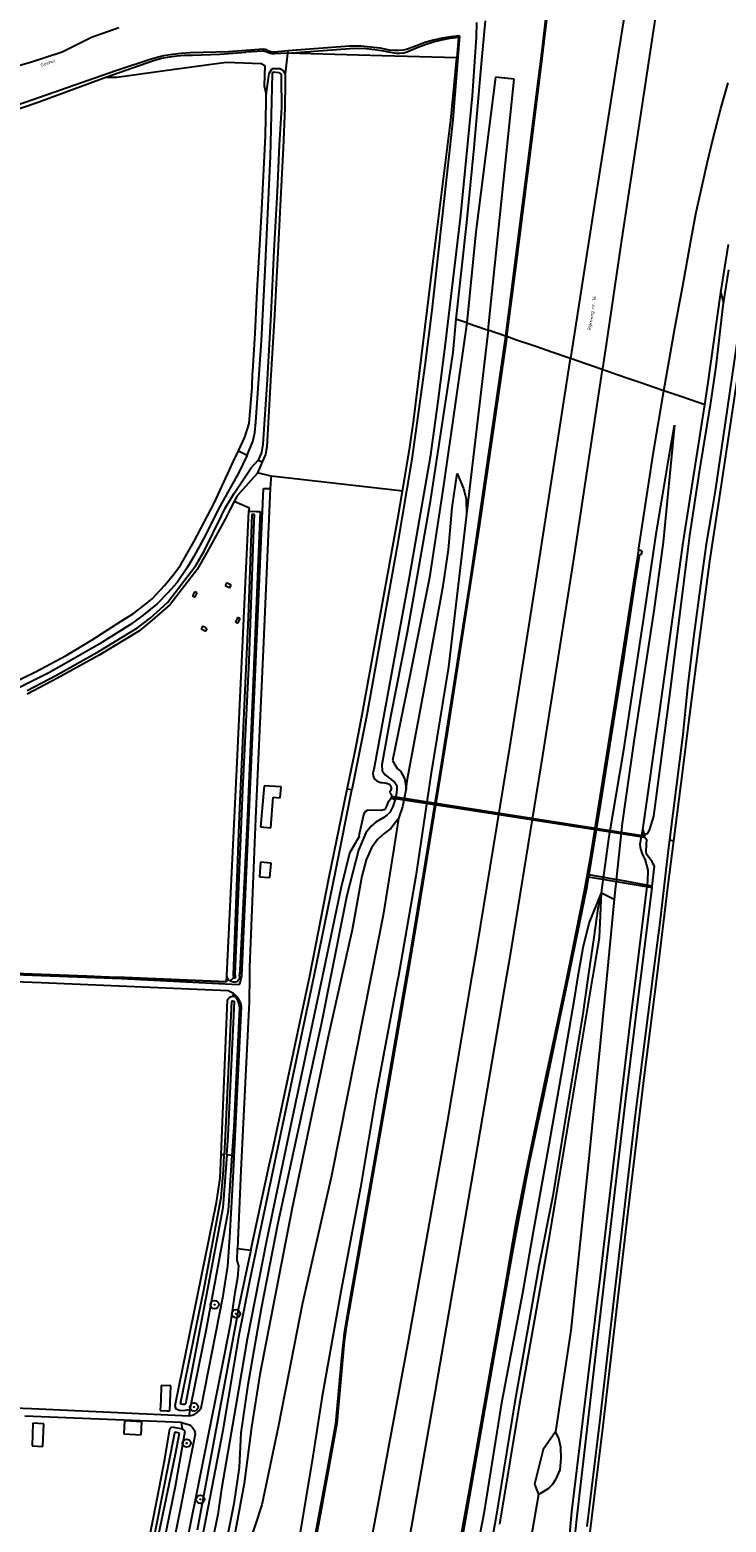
# Model space of a CAD drawing. Header units: metres. Extents: x 102000 to 105000, y 414600 to 420766.
# Tile 230 of 256: x 103803 to 104013, y 419836 to 420285. Entities that reach past the tile are written whole.
import ezdxf

# ---------------------------------------------------------------- set-up
doc = ezdxf.new("R2010")
doc.units = ezdxf.units.M
doc.layers.get('0').update_dxf_attribs({"color": 8})
doc.styles.add('MtXpl_NLCS-ISO', font='NLCS-ISO.ttf')

msp = doc.modelspace()

# ---------------------------------------------------------------- hatches: boundary and pattern name
at = {"ltscale": 0.1}
h = msp.add_hatch(color=256, dxfattribs=at)
edge = h.paths.add_edge_path()
edge.add_arc((103859.02, 419901.05), 0.075, 0, 360)
h = msp.add_hatch(color=256, dxfattribs=at)
edge = h.paths.add_edge_path()
edge.add_arc((103865.5, 419898.29), 0.075, 0, 360)
h = msp.add_hatch(color=256, dxfattribs=at)
edge = h.paths.add_edge_path()
edge.add_arc((103852.86, 419870.22), 0.075, 0, 360)
h = msp.add_hatch(color=256, dxfattribs=at)
edge = h.paths.add_edge_path()
edge.add_arc((103850.63, 419859.34), 0.075, 0, 360)
h = msp.add_hatch(color=256, dxfattribs=at)
edge = h.paths.add_edge_path()
edge.add_arc((103854.75, 419842.42), 0.075, 0, 360)

# ---------------------------------------------------------------- linework, layer by layer
for p, q in [((103988.75, 420328.4), (103980.81, 420278.73)), ((103959.66, 420296.47), (103957.57, 420278.54)), ((103993.16, 420298.06), (103986.7, 420255.19)), ((103957.33, 420273.69), (103959.82, 420293.79)), ((103937.87, 420287.01), (103937.83, 420282.57)), ((103940.5, 420287.53), (103939.33, 420274.59)), ((103822.01, 420282.47), (103813.15, 420278.09)), ((103830.21, 420285.43), (103822.01, 420282.47)), ((103927.53, 420282.3), (103924.93, 420281.7)), ((103927.43, 420281.78), (103929.97, 420282.24)), ((103930.17, 420282.74), (103927.53, 420282.3)), ((103929.97, 420282.24), (103932.53, 420282.55)), ((103932.83, 420283.03), (103930.17, 420282.74)), ((103932.83, 420283.03), (103930.8, 420257.71)), ((103932.53, 420282.55), (103931.94, 420276.33)), ((103932.83, 420283.03), (103932.53, 420282.55)), ((103937.83, 420282.57), (103936.6, 420264.94)), ((103813.15, 420278.09), (103803.64, 420275.01)), ((103849, 420277.7), (103846.32, 420277.39)), ((103851.68, 420277.84), (103849, 420277.7)), ((103863.24, 420278.19), (103851.68, 420277.84)), ((103860.62, 420277.52), (103868.49, 420278.06)), ((103868.53, 420278.57), (103863.24, 420278.19)), ((103868.49, 420278.06), (103868.53, 420278.57)), ((103873.6, 420278.41), (103868.49, 420278.06)), ((103873.77, 420278.95), (103868.53, 420278.57)), ((103873.91, 420278.36), (103873.6, 420278.41)), ((103874.24, 420278.92), (103873.77, 420278.95)), ((103874.43, 420278.15), (103873.91, 420278.36)), ((103874.82, 420278.73), (103874.24, 420278.92)), ((103875.87, 420277.7), (103874.43, 420278.15)), ((103875.33, 420278.41), (103874.82, 420278.73)), ((103876.3, 420278.06), (103875.33, 420278.41)), ((103876.38, 420277.53), (103875.87, 420277.7)), ((103877.24, 420278.11), (103876.3, 420278.06)), ((103876.3, 420278.06), (103876.38, 420277.53)), ((103880.79, 420277.77), (103877.14, 420277.58)), ((103878.13, 420278.16), (103877.24, 420278.11)), ((103880.11, 420278.39), (103878.13, 420278.16)), ((103881.06, 420278.46), (103880.11, 420278.39)), ((103880.98, 420277.79), (103880.25, 420271.43)), ((103880.98, 420277.79), (103880.79, 420277.77)), ((103880.98, 420277.79), (103899.79, 420279.19)), ((103881.06, 420278.46), (103880.98, 420277.79)), ((103909.53, 420277.02), (103880.98, 420277.79)), ((103899.67, 420279.9), (103881.06, 420278.46)), ((103903.12, 420279.84), (103899.67, 420279.9)), ((103899.79, 420279.19), (103902.09, 420279.24)), ((103902.09, 420279.24), (103904.71, 420279.15)), ((103906, 420279.62), (103903.12, 420279.84)), ((103904.71, 420279.15), (103907.33, 420278.9)), ((103908.87, 420279.24), (103906, 420279.62)), ((103907.33, 420278.9), (103909.92, 420278.5)), ((103911.71, 420278.7), (103908.87, 420279.24)), ((103909.92, 420278.5), (103912.49, 420277.93)), ((103913.07, 420278.54), (103911.71, 420278.7)), ((103912.49, 420277.93), (103913.67, 420277.77)), ((103914.45, 420278.53), (103913.07, 420278.54)), ((103913.67, 420277.77), (103914.86, 420277.77)), ((103915.81, 420278.68), (103914.45, 420278.53)), ((103914.86, 420277.77), (103916.05, 420277.92)), ((103917.15, 420278.99), (103915.81, 420278.68)), ((103916.05, 420277.92), (103917.2, 420278.23)), ((103918.45, 420279.45), (103917.15, 420278.99)), ((103917.2, 420278.23), (103920.04, 420279.47)), ((103919.84, 420280.03), (103918.45, 420279.45)), ((103922.36, 420280.94), (103919.84, 420280.03)), ((103920.04, 420279.47), (103922.45, 420280.39)), ((103924.93, 420281.7), (103922.36, 420280.94)), ((103922.45, 420280.39), (103924.92, 420281.16)), ((103924.92, 420281.16), (103927.43, 420281.78)), ((103957.57, 420278.54), (103955.38, 420261.32)), ((103980.81, 420278.73), (103973.56, 420232.88)), ((103803.64, 420275.01), (103787.34, 420270.35)), ((103839.96, 420276), (103829.32, 420272.5)), ((103832.29, 420272.69), (103840.91, 420275.64)), ((103841.05, 420276.31), (103839.96, 420276)), ((103840.91, 420275.64), (103843.15, 420276.25)), ((103843.67, 420276.93), (103841.05, 420276.31)), ((103843.15, 420276.25), (103845.42, 420276.71)), ((103846.32, 420277.39), (103843.67, 420276.93)), ((103844.1, 420272.6), (103862.5, 420275.1)), ((103845.42, 420276.71), (103847.71, 420277.01)), ((103847.71, 420277.01), (103850.03, 420277.15)), ((103850.03, 420277.15), (103852.34, 420277.13)), ((103852.34, 420277.13), (103860.62, 420277.52)), ((103862.5, 420275.1), (103873.1, 420274.7)), ((103873.1, 420274.7), (103874.2, 420274.1)), ((103874.2, 420274.1), (103874, 420267.9)), ((103875.46, 420271.61), (103876.33, 420273.12)), ((103876.33, 420273.12), (103878.66, 420273.13)), ((103877.14, 420277.58), (103876.38, 420277.53)), ((103878.66, 420273.13), (103879.61, 420272.68)), ((103931.94, 420276.33), (103909.53, 420277.02)), ((103930.14, 420257.59), (103931.94, 420276.33)), ((103939.33, 420274.59), (103937.1, 420249.25)), ((103954.59, 420251.18), (103957.33, 420273.69)), ((103829.32, 420272.5), (103804.35, 420263.75)), ((103805.36, 420262.86), (103826.29, 420270.5)), ((103826.29, 420270.5), (103832.29, 420272.69)), ((103826.29, 420270.5), (103829.6, 420270.5)), ((103829.6, 420270.5), (103844.1, 420272.6)), ((103874.62, 420265.29), (103875.46, 420271.61)), ((103875.92, 420246.66), (103876.46, 420271.58)), ((103876.46, 420271.58), (103876.69, 420272.14)), ((103876.69, 420272.14), (103878.36, 420271.97)), ((103878.36, 420271.97), (103879.12, 420271.49)), ((103879.12, 420271.49), (103879.08, 420270.02)), ((103879.08, 420270.02), (103879.21, 420261.39)), ((103879.61, 420272.68), (103880.25, 420271.43)), ((103880.26, 420269.18), (103880.17, 420261.2)), ((103880.25, 420271.43), (103880.26, 420269.18)), ((103943.63, 420270.53), (103937.72, 420223.98)), ((103941.4, 420194.38), (103949.23, 420269.93)), ((103949.23, 420269.93), (103943.63, 420270.53)), ((104011.47, 420261.16), (104013.67, 420268.89)), ((103874, 420267.9), (103874.62, 420265.29)), ((103874.58, 420262.99), (103874.62, 420265.29)), ((103936.6, 420264.94), (103933.07, 420229.02)), ((103776.58, 420253.03), (103805.36, 420262.86)), ((103804.35, 420263.75), (103776.88, 420254.28)), ((103874.48, 420258.29), (103874.58, 420262.99)), ((103879.21, 420261.39), (103878.46, 420250.15)), ((103880.17, 420261.2), (103879.72, 420249.24)), ((103955.38, 420261.32), (103953.69, 420247.6)), ((104009.05, 420251.74), (104011.47, 420261.16)), ((103874.37, 420252.77), (103874.48, 420258.29)), ((103930.8, 420257.71), (103924.44, 420200.39)), ((103924.74, 420214.27), (103930.14, 420257.59)), ((103986.7, 420255.19), (103981.58, 420221.5)), ((103873.16, 420228.85), (103874.37, 420252.77)), ((103949.74, 420213.05), (103954.59, 420251.18)), ((104007.51, 420245.08), (104009.05, 420251.74)), ((103874.24, 420212.43), (103875.92, 420246.66)), ((103878.46, 420250.15), (103877.93, 420236.11)), ((103879.72, 420249.24), (103878.98, 420235.8)), ((103937.1, 420249.25), (103934.92, 420226.83)), ((103953.69, 420247.6), (103951.48, 420230.39)), ((104005.85, 420237.92), (104007.51, 420245.08)), ((104004, 420229.41), (104005.85, 420237.92)), ((103877.93, 420236.11), (103876.86, 420218.41)), ((103878.98, 420235.8), (103878.06, 420217.77)), ((103973.56, 420232.88), (103966.22, 420185.83)), ((103871.85, 420206.08), (103873.16, 420228.85)), ((103933.07, 420229.02), (103928.48, 420190.29)), ((103951.48, 420230.39), (103949.07, 420211.5)), ((104002.35, 420220.66), (104004, 420229.41)), ((103934.92, 420226.83), (103931.65, 420197.74)), ((103937.72, 420223.98), (103934.95, 420196.6)), ((103981.58, 420221.5), (103976.92, 420190.07)), ((104000, 420207.72), (104002.35, 420220.66)), ((104011.5, 420205.76), (104013.79, 420220.2)), ((103876.86, 420218.41), (103875.93, 420199.14)), ((103878.06, 420217.77), (103877.08, 420198.95)), ((103873.15, 420191.32), (103874.24, 420212.43)), ((103918.99, 420167.5), (103924.74, 420214.27)), ((103949.07, 420211.5), (103946.6, 420192.59)), ((103947.03, 420192.44), (103949.74, 420213.05)), ((104012.32, 420202.5), (104013.92, 420212.59)), ((103871.25, 420193.49), (103871.85, 420206.08)), ((103999.23, 420203.49), (104000, 420207.72)), ((104007.43, 420177.21), (104011.5, 420205.76)), ((104011.5, 420205.76), (104012.32, 420202.5)), ((103997.64, 420194.95), (103999.23, 420203.49)), ((104012.07, 420200.89), (104012.32, 420202.5)), ((103875.93, 420199.14), (103874.83, 420179.51)), ((103877.08, 420198.95), (103875.87, 420179.27)), ((103924.44, 420200.39), (103922.37, 420183.71)), ((103931.65, 420197.74), (103930.82, 420187.68)), ((103934.95, 420196.6), (103931.65, 420197.74)), ((104010.04, 420183.48), (104012.07, 420200.89)), ((104011.68, 420147.87), (104019.5, 420200)), ((104017.7, 420200.19), (104012.68, 420165.81)), ((103870.53, 420181.9), (103871.25, 420193.49)), ((103934.95, 420196.6), (103927.97, 420147.65)), ((103941.4, 420194.38), (103934.85, 420138.95)), ((103934.95, 420196.6), (103941.4, 420194.38)), ((103946.6, 420192.59), (103935.98, 420119.37)), ((103947.03, 420192.44), (103938.73, 420135.16)), ((103946.6, 420192.59), (103941.4, 420194.38)), ((103947.03, 420192.44), (103946.6, 420192.59)), ((103949.99, 420191.42), (103947.03, 420192.44)), ((103994.34, 420176.15), (103997.64, 420194.95)), ((103871.51, 420166.67), (103873.15, 420191.32)), ((103928.48, 420190.29), (103926.23, 420172.89)), ((103954.31, 420189.93), (103949.99, 420191.42)), ((103954.57, 420189.85), (103954.31, 420189.93)), ((103958.05, 420188.65), (103954.57, 420189.85)), ((103958.32, 420188.55), (103958.05, 420188.65)), ((103961.5, 420187.46), (103958.32, 420188.55)), ((103976.92, 420190.07), (103975.8, 420182.83)), ((103922.37, 420183.71), (103918.45, 420155.58)), ((103930.82, 420187.68), (103923.85, 420142.17)), ((103955.34, 420115.94), (103966.22, 420185.83)), ((103964.98, 420186.26), (103961.5, 420187.46)), ((103966.22, 420185.83), (103964.98, 420186.26)), ((103975.74, 420182.55), (103966.22, 420185.83)), ((104008.47, 420172.48), (104010.04, 420183.48)), ((103870.34, 420177.22), (103870.49, 420181.35)), ((103870.49, 420181.35), (103870.53, 420181.9)), ((103874.83, 420179.51), (103873.53, 420160.09)), ((103875.87, 420179.27), (103874.75, 420159.27)), ((103975.74, 420182.55), (103966.97, 420124.72)), ((103975.8, 420182.83), (103975.74, 420182.55)), ((103976.84, 420182.18), (103975.74, 420182.55)), ((103980.29, 420180.99), (103976.84, 420182.18)), ((103983.82, 420179.77), (103980.29, 420180.99)), ((103987.41, 420178.53), (103983.82, 420179.77)), ((103869.44, 420166.34), (103870.34, 420177.22)), ((103991.36, 420177.17), (103987.41, 420178.53)), ((103991.2, 420157.65), (103994.34, 420176.15)), ((103994.34, 420176.15), (103991.36, 420177.17)), ((104000, 420174.2), (103994.34, 420176.15)), ((104006.68, 420171.9), (104007.43, 420177.21)), ((103926.23, 420172.89), (103923.93, 420156.14)), ((104006.68, 420171.9), (104000, 420174.2)), ((104000.02, 420129.79), (104006.68, 420171.9)), ((104005.02, 420151.73), (104008.47, 420172.48)), ((103868.18, 420162.16), (103869.44, 420166.34)), ((103871.15, 420163.51), (103871.51, 420166.67)), ((103917.72, 420158.5), (103918.99, 420167.5)), ((103997.52, 420165.84), (103994.09, 420130.6)), ((103995.7, 420155.36), (103997.52, 420165.84)), ((104012.68, 420165.81), (104009.74, 420146)), ((103866.22, 420158.03), (103868.18, 420162.16)), ((103868.89, 420156.79), (103870.53, 420160.9)), ((103870.53, 420160.9), (103871.15, 420163.51)), ((103864.75, 420154.96), (103866.22, 420158.03)), ((103866.22, 420158.03), (103868.89, 420156.79)), ((103868.89, 420156.79), (103866.28, 420151.36)), ((103873.12, 420157.53), (103872.18, 420155.28)), ((103873.53, 420160.09), (103873.12, 420157.53)), ((103874.37, 420156.91), (103873.39, 420154.72)), ((103874.75, 420159.27), (103874.37, 420156.91)), ((103915.61, 420145.94), (103917.72, 420158.5)), ((103986.66, 420128.13), (103991.2, 420157.65)), ((103859.01, 420142.46), (103864.75, 420154.96)), ((103864.87, 420145.15), (103870.1, 420152.97)), ((103870.1, 420152.97), (103872.18, 420155.28)), ((103872.86, 420153.57), (103872, 420151.43)), ((103872.18, 420155.28), (103873.39, 420154.72)), ((103873.39, 420154.72), (103872.86, 420153.57)), ((103918.45, 420155.58), (103914.04, 420129.36)), ((103923.93, 420156.14), (103917.6, 420119.91)), ((103991.98, 420132.94), (103995.7, 420155.36)), ((103866.28, 420151.36), (103860.74, 420141.47)), ((103871.91, 420151.21), (103865.84, 420144.51)), ((103872, 420151.43), (103871.91, 420151.21)), ((103876.07, 420150.39), (103872, 420151.43)), ((103876.01, 420149.52), (103875.79, 420146.7)), ((103876.07, 420150.39), (103876.01, 420149.52)), ((103914.88, 420146.06), (103876.07, 420150.39)), ((103927.97, 420147.65), (103923.72, 420119.92)), ((103930.57, 420141.03), (103932.12, 420151.29)), ((103932.12, 420151.29), (103934.04, 420146.68)), ((104002.12, 420132.61), (104005.02, 420151.73)), ((104008.17, 420124.83), (104011.68, 420147.87)), ((103862.21, 420140.77), (103864.87, 420145.15)), ((103865.84, 420144.51), (103864.95, 420142.82)), ((103869.44, 420049.19), (103873.77, 420146.75)), ((103873.77, 420146.75), (103875.79, 420146.7)), ((103875.79, 420146.7), (103873.8, 420100.42)), ((103914.13, 420137.1), (103915.61, 420145.94)), ((103915.61, 420145.94), (103914.88, 420146.06)), ((103934.04, 420146.68), (103934.84, 420143.63)), ((103934.84, 420143.63), (103934.85, 420138.95)), ((104009.74, 420146), (104008.8, 420140.03)), ((103852.82, 420130.68), (103859.01, 420142.46)), ((103860.74, 420141.47), (103855.71, 420131.57)), ((103855.96, 420128.02), (103861.15, 420138.49)), ((103861.15, 420138.49), (103862.21, 420140.77)), ((103863.61, 420140.27), (103862.21, 420137.54)), ((103864.95, 420142.82), (103863.61, 420140.27)), ((103869.59, 420140.77), (103864.95, 420142.82)), ((103865.86, 420064.35), (103869.32, 420139.94)), ((103870.3, 420138.94), (103869.18, 420108.02)), ((103869.32, 420139.94), (103869.59, 420140.77)), ((103869.32, 420139.94), (103871.71, 420139.84)), ((103871.07, 420138.94), (103870.3, 420138.94)), ((103870.85, 420134.35), (103871.07, 420138.94)), ((103872.77, 420139.79), (103871.18, 420100.65)), ((103871.71, 420139.84), (103872.77, 420139.79)), ((103923.85, 420142.17), (103916.99, 420103.34)), ((103929.46, 420128.24), (103930.57, 420141.03)), ((103934.85, 420138.95), (103929.47, 420093.09)), ((104008.8, 420140.03), (104007.05, 420129.95)), ((103862.21, 420137.54), (103856.69, 420127.47)), ((103869.41, 420094.8), (103870.85, 420134.35)), ((103903.61, 420079.23), (103914.13, 420137.1)), ((103938.73, 420135.16), (103929.11, 420072.98)), ((103848.74, 420123.68), (103852.82, 420130.68)), ((103855.71, 420131.57), (103852.79, 420126.29)), ((103914.04, 420129.36), (103904.86, 420078.58)), ((103988.3, 420107.83), (103991.98, 420132.94)), ((103994.09, 420130.6), (103991.31, 420109.93)), ((103993.03, 420079.22), (104000, 420129.66)), ((104000, 420115.73), (104002.12, 420132.61)), ((104000, 420129.66), (104000.02, 420129.79)), ((104007.05, 420129.95), (104005.56, 420119.18)), ((103852.79, 420126.29), (103850.69, 420122.75)), ((103853.41, 420123.52), (103855.96, 420128.02)), ((103856.69, 420127.47), (103853.79, 420122.36)), ((103927.82, 420117.39), (103929.46, 420128.24)), ((103986.66, 420128.13), (103979.54, 420082.33)), ((103985.68, 420118.2), (103987.05, 420126.93)), ((103987.76, 420127.98), (103986.66, 420128.13)), ((103987.05, 420126.93), (103987.61, 420126.89)), ((103987.61, 420126.89), (103987.76, 420127.98)), ((103843.95, 420117.53), (103846.72, 420120.96)), ((103844.9, 420112.44), (103853.41, 420123.52)), ((103853.79, 420122.36), (103845.7, 420111.81)), ((103846.72, 420120.96), (103848.74, 420123.68)), ((103850.69, 420122.75), (103847.77, 420118.45)), ((103966.97, 420124.72), (103957.74, 420066.34)), ((104004.37, 420095.66), (104008.17, 420124.83)), ((103840.22, 420113.5), (103843.95, 420117.53)), ((103847.77, 420118.45), (103844.95, 420115.32)), ((103862.59, 420118.33), (103862.19, 420117.53)), ((103862.19, 420117.53), (103862.67, 420117.28)), ((103863.99, 420117.6), (103862.59, 420118.33)), ((103862.67, 420117.28), (103863.2, 420117)), ((103863.2, 420117), (103863.55, 420116.82)), ((103863.55, 420116.82), (103863.99, 420117.6)), ((103917.6, 420119.91), (103907.02, 420062.16)), ((103923.72, 420119.92), (103917.63, 420089.34)), ((103922.87, 420089.89), (103927.82, 420117.39)), ((103935.98, 420119.37), (103927.03, 420062.39)), ((103947.92, 420068.71), (103955.34, 420115.94)), ((103982.19, 420094.82), (103985.68, 420118.2)), ((104005.56, 420119.18), (104003.29, 420101.91)), ((103837.25, 420111.13), (103840.22, 420113.5)), ((103841.77, 420112.04), (103837.57, 420108.55)), ((103839.68, 420107.73), (103844.9, 420112.44)), ((103845.7, 420111.81), (103840.25, 420107.08)), ((103844.95, 420115.32), (103841.77, 420112.04)), ((103853.03, 420115.66), (103852.4, 420114.39)), ((103852.4, 420114.39), (103853.17, 420114)), ((103853.8, 420115.28), (103853.03, 420115.66)), ((103853.17, 420114), (103853.24, 420114.14)), ((103853.24, 420114.14), (103853.52, 420114.72)), ((103853.52, 420114.72), (103853.8, 420115.28)), ((103996.01, 420083.81), (104000, 420115.73)), ((103822.19, 420101.16), (103831.26, 420106.95)), ((103831.26, 420106.95), (103834.63, 420109.12)), ((103837.57, 420108.55), (103833.77, 420105.78)), ((103834.63, 420109.12), (103837.25, 420111.13)), ((103835.86, 420104.82), (103839.68, 420107.73)), ((103840.25, 420107.08), (103836.18, 420103.77)), ((103865.7, 420107.36), (103865.32, 420106.6)), ((103865.83, 420107.62), (103865.7, 420107.36)), ((103865.96, 420107.87), (103865.83, 420107.62)), ((103866.73, 420107.49), (103865.96, 420107.87)), ((103866.09, 420106.22), (103866.73, 420107.49)), ((103869.18, 420108.02), (103866.47, 420048.16)), ((103982.28, 420068.05), (103988.3, 420107.83)), ((103991.31, 420109.93), (103985.4, 420071.25)), ((103833.77, 420105.78), (103824.24, 420099.89)), ((103836.18, 420103.77), (103824.24, 420096.53)), ((103824.32, 420097.74), (103835.86, 420104.82)), ((103855.41, 420105.25), (103855.01, 420104.45)), ((103855.01, 420104.45), (103856.38, 420103.74)), ((103855.78, 420105.06), (103855.41, 420105.25)), ((103856.38, 420104.75), (103855.78, 420105.06)), ((103856.81, 420104.52), (103856.38, 420104.75)), ((103856.38, 420103.74), (103856.81, 420104.52)), ((103865.32, 420106.6), (103866.09, 420106.22)), ((103916.99, 420103.34), (103912.12, 420078.52)), ((103814.33, 420096.43), (103822.19, 420101.16)), ((103824.24, 420099.89), (103816.6, 420095.43)), ((103871.18, 420100.65), (103868.91, 420048.29)), ((103873.8, 420100.42), (103871.35, 420047.41)), ((104003.29, 420101.91), (104001.43, 420086.89)), ((103805.12, 420091.49), (103814.33, 420096.43)), ((103816.6, 420095.43), (103809.16, 420091.28)), ((103811.24, 420090.41), (103824.32, 420097.74)), ((103824.24, 420096.53), (103811.53, 420089.52)), ((103867.56, 420056.15), (103869.41, 420094.8)), ((103978.46, 420071.64), (103982.19, 420094.82)), ((104002.01, 420077.91), (104004.37, 420095.66)), ((103797.71, 420087.91), (103805.12, 420091.49)), ((103809.16, 420091.28), (103799.32, 420086.3)), ((103802.57, 420085.94), (103811.24, 420090.41)), ((103811.53, 420089.52), (103802.59, 420084.82)), ((103917.63, 420089.34), (103912.6, 420064.87)), ((103917.15, 420059.35), (103922.87, 420089.89)), ((103929.47, 420093.09), (103924.3, 420061.11)), ((104001.43, 420086.89), (104000, 420072.7)), ((103979.54, 420082.33), (103972.03, 420034.93)), ((103991.34, 420048.12), (103996.01, 420083.81)), ((103904.86, 420078.58), (103900.38, 420055.97)), ((103901.45, 420068.15), (103903.61, 420079.23)), ((103912.12, 420078.52), (103909.41, 420063.51)), ((103988.04, 420044.02), (103993.03, 420079.22)), ((104000, 420061.87), (104002.01, 420077.91)), ((103929.11, 420072.98), (103919.76, 420015.6)), ((103975.2, 420051.26), (103978.46, 420071.64)), ((103985.4, 420071.25), (103981.73, 420045.94)), ((104000, 420072.7), (103996, 420040.96)), ((103899, 420056.22), (103901.45, 420068.15)), ((103938.12, 420008.73), (103947.92, 420068.71)), ((103977.82, 420041.95), (103982.28, 420068.05)), ((103862.75, 420000), (103865.86, 420064.35)), ((103907.02, 420062.16), (103906.79, 420061.55)), ((103909.41, 420063.51), (103909.52, 420061.7)), ((103912.6, 420064.87), (103913.98, 420062.46)), ((103913.98, 420062.46), (103915.06, 420061.67)), ((103927.03, 420062.39), (103917.8, 420006.21)), ((103957.74, 420066.34), (103947.84, 420005.12)), ((103906.79, 420061.55), (103906.71, 420060.9)), ((103906.71, 420060.9), (103906.79, 420060.25)), ((103906.79, 420060.25), (103907.03, 420059.64)), ((103907.03, 420059.64), (103907.41, 420059.11)), ((103907.41, 420059.11), (103907.9, 420058.68)), ((103907.9, 420058.68), (103908.49, 420058.39)), ((103908.49, 420058.39), (103909.12, 420058.25)), ((103909.12, 420058.25), (103909.48, 420058.24)), ((103909.48, 420058.24), (103910.91, 420058.01)), ((103909.52, 420061.7), (103910.39, 420060.5)), ((103910.39, 420060.5), (103912.07, 420059.18)), ((103910.91, 420058.01), (103911.39, 420057.85)), ((103911.39, 420057.85), (103911.78, 420057.55)), ((103911.78, 420057.55), (103912.06, 420057.15)), ((103912.07, 420059.18), (103913.27, 420058.27)), ((103913.27, 420058.27), (103913.88, 420057.34)), ((103915.06, 420061.67), (103916.22, 420059.39)), ((103916.22, 420059.39), (103916.68, 420056.41)), ((103916.68, 420056.41), (103917.15, 420059.35)), ((103924.3, 420061.11), (103919.66, 420030.05)), ((103997.3, 420040.71), (104000, 420061.87)), ((103865.26, 420000.33), (103867.56, 420056.15)), ((103873.93, 420057.19), (103872.85, 420044.85)), ((103879.11, 420056.91), (103873.93, 420057.19)), ((103876.02, 420044.62), (103876.68, 420053.8)), ((103876.68, 420053.8), (103878.77, 420053.64)), ((103878.77, 420053.64), (103879.11, 420056.91)), ((103893.47, 420029.34), (103899, 420056.22)), ((103895.6, 420031.79), (103900.38, 420055.97)), ((103900.38, 420055.97), (103899, 420056.22)), ((103912.01, 420055.71), (103911.69, 420055.33)), ((103911.69, 420055.33), (103911.92, 420055.11)), ((103912.06, 420053.19), (103911.72, 420052.8)), ((103911.92, 420055.11), (103912.18, 420054.67)), ((103912.18, 420056.17), (103912.01, 420055.71)), ((103912.06, 420057.15), (103912.2, 420056.67)), ((103912.23, 420053.6), (103912.06, 420053.19)), ((103912.2, 420056.67), (103912.18, 420056.17)), ((103912.18, 420054.67), (103912.3, 420054.17)), ((103912.27, 420053.97), (103912.23, 420053.6)), ((103912.27, 420053.97), (103912.23, 420053.6)), ((103912.23, 420053.6), (103913.43, 420053.12)), ((103912.23, 420053.6), (103946.67, 420048.26)), ((103912.3, 420054.17), (103912.27, 420053.97)), ((103988.5, 420042.1), (103912.27, 420053.97)), ((103913.43, 420053.12), (103912.74, 420051.04)), ((103913.8, 420054.97), (103913.43, 420053.12)), ((103913.94, 420056.28), (103913.8, 420054.97)), ((103913.88, 420057.34), (103913.94, 420056.28)), ((103916.68, 420056.41), (103915.63, 420050.91)), ((103867.2, 420000), (103869.44, 420049.19)), ((103904.12, 420049.01), (103903.85, 420048.48)), ((103904.51, 420049.45), (103904.12, 420049.01)), ((103905.02, 420049.77), (103904.51, 420049.45)), ((103905.58, 420049.94), (103905.02, 420049.77)), ((103909.28, 420049.84), (103905.58, 420049.94)), ((103910.05, 420049.96), (103909.28, 420049.84)), ((103910.41, 420050.14), (103910.05, 420049.96)), ((103910.46, 420050.5), (103910.41, 420050.14)), ((103910.94, 420051.28), (103910.46, 420050.5)), ((103911.77, 420049.2), (103910.93, 420048.39)), ((103911.29, 420052.53), (103910.94, 420051.28)), ((103911.72, 420052.8), (103911.29, 420052.53)), ((103912.74, 420051.04), (103911.77, 420049.2)), ((103915.63, 420050.91), (103914.43, 420047.35)), ((103971.21, 420026.92), (103975.2, 420051.26)), ((103866.47, 420048.16), (103864.59, 420000.33)), ((103868.91, 420048.29), (103866.62, 420001.59)), ((103871.35, 420047.41), (103869.59, 420002.62)), ((103872.85, 420044.85), (103876.02, 420044.62)), ((103903.75, 420048.03), (103902.52, 420042.13)), ((103903.85, 420048.48), (103903.75, 420048.03)), ((103906.21, 420045.11), (103904.63, 420043.09)), ((103907.62, 420046.28), (103906.21, 420045.11)), ((103910.05, 420047.72), (103907.62, 420046.28)), ((103910.93, 420048.39), (103910.05, 420047.72)), ((103912.13, 420044.34), (103910.15, 420042.9)), ((103914.43, 420047.35), (103912.13, 420044.34)), ((103914.43, 420047.35), (103913.06, 420038.38)), ((103946.67, 420048.26), (103988.54, 420041.77)), ((103981.73, 420045.94), (103979.4, 420023.11)), ((103987.18, 420039.79), (103988.04, 420044.02)), ((103988.04, 420044.02), (103988.5, 420042.1)), ((103989.52, 420042.87), (103990.11, 420044.19)), ((103990.11, 420044.19), (103991.34, 420048.12)), ((103902.58, 420041.95), (103899.63, 420036.93)), ((103904.63, 420043.09), (103902.39, 420037.88)), ((103902.52, 420042.13), (103902.58, 420041.95)), ((103908.08, 420041.03), (103906.27, 420038.52)), ((103910.15, 420042.9), (103908.08, 420041.03)), ((103975.52, 420025.05), (103977.82, 420041.95)), ((103987.29, 420038.62), (103987.18, 420039.79)), ((103988.49, 420042.04), (103988.5, 420042.1)), ((103988.49, 420042.04), (103988.5, 420042.1)), ((103988.54, 420041.77), (103988.49, 420042.04)), ((103988.55, 420041.67), (103988.49, 420042.04)), ((103988.5, 420042.1), (103988.58, 420042.4)), ((103988.76, 420041.36), (103988.55, 420041.67)), ((103988.58, 420042.4), (103988.81, 420042.69)), ((103989.08, 420041.17), (103988.76, 420041.36)), ((103988.81, 420042.69), (103989.15, 420042.86)), ((103988.95, 420037.69), (103989.17, 420041.15)), ((103989.17, 420041.15), (103989.08, 420041.17)), ((103989.15, 420042.86), (103989.52, 420042.87)), ((103996, 420040.96), (103995.5, 420037.01)), ((103995.6, 420027.42), (103997.3, 420040.71)), ((103996, 420040.96), (103997.3, 420040.71)), ((103899.63, 420036.93), (103897.05, 420026.32)), ((103902.39, 420037.88), (103898.84, 420024.21)), ((103906.27, 420038.52), (103904.72, 420034.92)), ((103913.06, 420038.38), (103909.79, 420018.3)), ((103987.8, 420036.95), (103987.29, 420038.62)), ((103988.76, 420034.86), (103987.8, 420036.95)), ((103989.07, 420036.62), (103988.95, 420037.69)), ((103990.81, 420034.36), (103989.07, 420036.62)), ((103995.5, 420037.01), (103993.15, 420016.09)), ((103872.84, 420034.2), (103872.56, 420029.79)), ((103876.06, 420033.97), (103872.84, 420034.2)), ((103875.66, 420029.62), (103876.06, 420033.97)), ((103888.99, 420000), (103895.6, 420031.79)), ((103904.72, 420034.92), (103903.37, 420030.01)), ((103972.03, 420034.93), (103970.36, 420025.46)), ((103989.6, 420031.81), (103988.76, 420034.86)), ((103989.5, 420028.52), (103989.6, 420031.81)), ((103991.53, 420033), (103990.81, 420034.36)), ((103990.81, 420027.05), (103991.53, 420033)), ((103872.56, 420029.79), (103875.66, 420029.62)), ((103889.57, 420009.26), (103893.47, 420029.34)), ((103897.05, 420026.32), (103891.57, 420000)), ((103903.37, 420030.01), (103900.5, 420013.9)), ((103919.66, 420030.05), (103914.37, 420000)), ((103966.82, 420005.41), (103971.21, 420026.92)), ((103971.76, 420030.46), (103971.66, 420029.86)), ((103971.66, 420029.86), (103990.76, 420026.62)), ((103978.54, 420029.24), (103971.76, 420030.46)), ((103980.47, 420028.9), (103978.54, 420029.24)), ((103990.81, 420027.05), (103980.47, 420028.9)), ((103985.94, 420000), (103989.5, 420028.52)), ((103987.53, 420000), (103990.76, 420026.62)), ((103990.76, 420026.62), (103990.81, 420027.05)), ((103990.76, 420026.62), (103990.81, 420027.05)), ((103992.33, 420000), (103995.6, 420027.42)), ((103898.84, 420024.21), (103894.07, 420000)), ((103970.36, 420025.46), (103966.74, 420007.46)), ((103971.79, 420015.83), (103975.52, 420025.05)), ((103975.52, 420025.05), (103974.45, 420020.29)), ((103974.91, 420011.56), (103975.52, 420025.05)), ((103975.52, 420025.05), (103979.4, 420023.11)), ((103979.4, 420023.11), (103977.13, 420000)), ((103909.79, 420018.3), (103906.16, 420000)), ((103974.45, 420020.29), (103973.19, 420011.58)), ((103900.5, 420013.9), (103897.39, 420000)), ((103919.76, 420015.6), (103917.09, 420000)), ((103970.04, 420008.56), (103971.79, 420015.83)), ((103993.15, 420016.09), (103991.04, 420000)), ((103887.7, 420000), (103889.57, 420009.26)), ((103936.65, 420000), (103938.12, 420008.73)), ((103968.55, 420000), (103970.04, 420008.56)), ((103973.19, 420011.58), (103971.63, 420000.69)), ((103973.02, 420000), (103974.91, 420011.56)), ((103917.8, 420006.21), (103916.73, 420000)), ((103947.84, 420005.12), (103946.97, 420000)), ((103966.74, 420007.46), (103965.17, 420000)), ((103965.7, 420000), (103966.82, 420005.41)), ((103733.09, 420002.93), (103809.61, 420000)), ((103733.74, 420003.34), (103820.6, 420000)), ((103733.74, 420003.34), (103820.6, 420000)), ((103864.59, 420000.33), (103864.66, 420000)), ((103865.3, 420000), (103865.26, 420000.33)), ((103866.62, 420001.59), (103866.48, 420000)), ((103869.59, 420002.62), (103869.6, 420000)), ((103971.63, 420000.69), (103971.53, 420000))]:
    msp.add_line(p, q)
at = {"transparency": 33554687}
for p, q in [((103806.78, 419997.94), (103751.14, 420000)), ((103809.61, 420000), (103831.02, 419999.18)), ((103820.6, 420000), (103829.54, 419999.66)), ((103820.6, 420000), (103829.54, 419999.66)), ((103829.54, 419999.66), (103862.66, 419998.22)), ((103862.66, 419998.22), (103829.54, 419999.66)), ((103831.02, 419999.18), (103866.19, 419997.45)), ((103862.66, 419998.22), (103862.75, 420000)), ((103862.75, 420000), (103862.66, 419998.22)), ((103862.87, 419999.45), (103862.75, 420000)), ((103863.15, 419998.95), (103862.87, 419999.45)), ((103864.77, 419999.44), (103863.7, 419998.55)), ((103864.66, 420000), (103864.77, 419999.44)), ((103864.77, 419999.44), (103865.37, 419999.44)), ((103865.37, 419999.44), (103865.3, 420000)), ((103866.52, 419999.36), (103866.36, 419998.89)), ((103866.48, 420000), (103866.51, 419999.84)), ((103866.51, 419999.84), (103866.52, 419999.36)), ((103866.76, 419997.91), (103867.2, 420000)), ((103869.6, 420000), (103869.46, 419992.17)), ((103869.88, 419909.11), (103888.99, 420000)), ((103876.56, 419947.71), (103887.7, 420000)), ((103891.57, 420000), (103882.22, 419956.17)), ((103894.07, 420000), (103891.28, 419985.85)), ((103897.39, 420000), (103893.19, 419981.21)), ((103906.16, 420000), (103894.22, 419939.85)), ((103914.22, 419999.14), (103907.66, 419964.42)), ((103916.73, 420000), (103908.47, 419952.18)), ((103917.09, 420000), (103910.43, 419961.22)), ((103914.37, 420000), (103914.22, 419999.14)), ((103929.21, 419956.02), (103936.65, 420000)), ((103946.97, 420000), (103936.84, 419940.6)), ((103958.22, 419963.97), (103965.7, 420000)), ((103965.17, 420000), (103962.86, 419988.99)), ((103965.87, 419957.48), (103972.96, 419999.66)), ((103967.57, 419994.34), (103968.55, 420000)), ((103971.53, 420000), (103969.83, 419987.89)), ((103977.13, 420000), (103971.84, 419946.05)), ((103972.96, 419999.66), (103973.02, 420000)), ((103984.27, 419986.56), (103985.94, 420000)), ((103991.04, 420000), (103985.69, 419958.15)), ((103986.87, 419995.41), (103987.53, 420000)), ((103988.34, 419968.5), (103992.33, 420000)), ((103863.1, 419995.46), (103806.78, 419997.94)), ((103863.93, 419995.15), (103863.1, 419995.46)), ((103863.55, 419998.54), (103863.15, 419998.95)), ((103863.68, 419998.47), (103863.55, 419998.54)), ((103863.7, 419998.55), (103863.68, 419998.47)), ((103864.04, 419998.27), (103863.68, 419998.47)), ((103864.75, 419994.68), (103863.93, 419995.15)), ((103864.71, 419998.13), (103864.04, 419998.27)), ((103864.63, 419993.87), (103864.75, 419994.68)), ((103865.2, 419998.1), (103864.71, 419998.13)), ((103865.48, 419994.08), (103864.75, 419994.68)), ((103865.67, 419998.23), (103865.2, 419998.1)), ((103866.07, 419998.51), (103865.67, 419998.23)), ((103866.36, 419998.89), (103866.07, 419998.51)), ((103866.19, 419997.45), (103866.52, 419997.61)), ((103866.52, 419997.61), (103866.76, 419997.91)), ((103982.85, 419962.98), (103986.87, 419995.41)), ((103861.44, 419956.05), (103862.91, 419992.78)), ((103864.16, 419992.3), (103862.26, 419951.94)), ((103862.91, 419992.78), (103863.14, 419993.13)), ((103863.09, 419951.82), (103864.99, 419992.3)), ((103863.14, 419993.13), (103863.56, 419993.51)), ((103863.56, 419993.51), (103864.07, 419993.77)), ((103864.07, 419993.77), (103864.63, 419993.87)), ((103864.46, 419992.42), (103864.16, 419992.3)), ((103864.99, 419992.3), (103864.46, 419992.42)), ((103864.61, 419939.19), (103867.13, 419990.74)), ((103864.63, 419993.87), (103865.2, 419993.81)), ((103866.52, 419990.57), (103864.83, 419954.55)), ((103865.2, 419993.81), (103865.59, 419993.28)), ((103866.1, 419993.36), (103865.48, 419994.08)), ((103865.59, 419993.28), (103866.05, 419992.43)), ((103866.05, 419992.43), (103866.36, 419991.52)), ((103866.59, 419992.55), (103866.1, 419993.36)), ((103866.36, 419991.52), (103866.52, 419990.57)), ((103866.94, 419991.67), (103866.59, 419992.55)), ((103869.46, 419992.17), (103866.93, 419941.45)), ((103867.13, 419990.74), (103866.94, 419991.67)), ((103963.99, 419973.28), (103967.57, 419994.34)), ((103891.28, 419985.85), (103878.09, 419925.59)), ((103962.86, 419988.99), (103958.43, 419967.89)), ((103969.83, 419987.89), (103964.96, 419959.12)), ((103979.96, 419950.09), (103984.27, 419986.56)), ((103893.19, 419981.21), (103882.36, 419930.18)), ((103959.81, 419949.22), (103963.99, 419973.28)), ((103958.43, 419967.89), (103953.04, 419942.36)), ((103983.59, 419929.1), (103988.34, 419968.5)), ((103907.66, 419964.42), (103902.93, 419936.27)), ((103953.9, 419943.83), (103958.22, 419963.97)), ((103910.43, 419961.22), (103902.5, 419915.97)), ((103964.96, 419959.12), (103960.86, 419933.76)), ((103974.01, 419887.87), (103982.85, 419962.98)), ((103860.99, 419946.14), (103861.44, 419956.05)), ((103864.83, 419954.55), (103864.26, 419945.96)), ((103882.22, 419956.17), (103874.67, 419920.23)), ((103917.54, 419890.64), (103929.21, 419956.02)), ((103959.65, 419920.34), (103965.87, 419957.48)), ((103985.69, 419958.15), (103980.08, 419909.82)), ((103862.26, 419951.94), (103861.95, 419946.12)), ((103862.68, 419946.1), (103863.09, 419951.82)), ((103908.47, 419952.18), (103899.94, 419903.67)), ((103975.24, 419909.83), (103979.96, 419950.09)), ((103860.68, 419939.15), (103860.99, 419946.14)), ((103861.95, 419946.12), (103860.99, 419946.14)), ((103862.68, 419946.1), (103861.54, 419930.15)), ((103861.7, 419941.46), (103861.95, 419946.12)), ((103864.26, 419945.96), (103862.68, 419946.1)), ((103864.26, 419945.96), (103863.15, 419929.37)), ((103875.45, 419943.03), (103876.56, 419947.71)), ((103955.11, 419923.01), (103959.81, 419949.22)), ((103971.84, 419946.05), (103966.34, 419893.27)), ((103861.02, 419933.25), (103861.7, 419941.46)), ((103866.93, 419941.45), (103865.94, 419917.9)), ((103869.99, 419917.46), (103875.45, 419943.03)), ((103948.93, 419917.65), (103953.9, 419943.83)), ((103953.04, 419942.36), (103949.65, 419925.14)), ((103859.64, 419931.83), (103860.68, 419939.15)), ((103863.66, 419921.4), (103864.61, 419939.19)), ((103894.22, 419939.85), (103885.38, 419901.05)), ((103902.93, 419936.27), (103897.16, 419905.48)), ((103936.84, 419940.6), (103925.51, 419875.03)), ((103847.15, 419870.72), (103859.64, 419931.83)), ((103855.76, 419905.46), (103861.02, 419933.25)), ((103960.86, 419933.76), (103956.7, 419912.58)), ((103861.54, 419930.15), (103856.83, 419905.22)), ((103863.15, 419929.37), (103857.91, 419901.25)), ((103882.36, 419930.18), (103872.66, 419879.97)), ((103976.09, 419864.52), (103983.59, 419929.1)), ((103878.09, 419925.59), (103873.07, 419899.86)), ((103949.65, 419925.14), (103946.15, 419904.52)), ((103951.85, 419904.63), (103955.11, 419923.01)), ((103862.98, 419912.65), (103863.66, 419921.4)), ((103874.67, 419920.23), (103868.82, 419890.66)), ((103950.93, 419871.25), (103959.65, 419920.34)), ((103865.79, 419914.3), (103865.94, 419917.9)), ((103866.32, 419912.7), (103865.79, 419914.3)), ((103865.94, 419917.9), (103869.99, 419917.46)), ((103869.99, 419917.46), (103866.16, 419899.54)), ((103902.5, 419915.97), (103898.74, 419894.83)), ((103942.96, 419883.59), (103948.93, 419917.65)), ((103861.65, 419903.66), (103862.98, 419912.65)), ((103866.07, 419909.18), (103866.32, 419912.7)), ((103956.7, 419912.58), (103949.4, 419871.82)), ((103966.57, 419838.7), (103975.24, 419909.83)), ((103980.08, 419909.82), (103974.9, 419865.54)), ((103848.76, 419871.31), (103855.76, 419905.46)), ((103856.83, 419905.22), (103850.25, 419871.12)), ((103865.28, 419904.66), (103866.07, 419909.18)), ((103866.56, 419892.45), (103869.88, 419909.11)), ((103897.16, 419905.48), (103891.46, 419873.5)), ((103854.95, 419869.98), (103861.65, 419903.66)), ((103857.91, 419901.25), (103856.5, 419893.67)), ((103863.89, 419895.61), (103865.28, 419904.66)), ((103885.38, 419901.05), (103881.29, 419880.02)), ((103899.94, 419903.67), (103898.01, 419892.5)), ((103946.15, 419904.52), (103942.14, 419881.93)), ((103945.62, 419872.11), (103951.85, 419904.63)), ((103865.92, 419898.21), (103855.47, 419842.28)), ((103866.16, 419899.54), (103865.92, 419898.21)), ((103873.07, 419899.86), (103869.02, 419876.93)), ((103856.5, 419893.67), (103851.82, 419870.43)), ((103861.66, 419863.23), (103866.56, 419892.45)), ((103861.71, 419884.37), (103863.89, 419895.61)), ((103898.01, 419892.5), (103897.27, 419885.03)), ((103898.74, 419894.83), (103898.1, 419889.98)), ((103966.34, 419893.27), (103961.66, 419862.75)), ((103868.82, 419890.66), (103865.43, 419870.61)), ((103898.1, 419889.98), (103895.88, 419865.27)), ((103904.15, 419818.72), (103917.54, 419890.64)), ((103968.21, 419837.4), (103974.01, 419887.87)), ((103838.83, 419770.3), (103861.71, 419884.37)), ((103897.27, 419885.03), (103895.44, 419865.14)), ((103933.1, 419827.4), (103942.96, 419883.59)), ((103872.66, 419879.97), (103870.12, 419864.13)), ((103881.29, 419880.02), (103878.21, 419864.11)), ((103942.14, 419881.93), (103935.67, 419845.19)), ((103842.95, 419876.71), (103842.81, 419872.34)), ((103845.87, 419876.62), (103842.95, 419876.71)), ((103845.52, 419869.1), (103845.87, 419876.62)), ((103869.02, 419876.93), (103866.92, 419862.44)), ((103891.46, 419873.5), (103888.39, 419854.11)), ((103925.51, 419875.03), (103914.97, 419815.48)), ((103757.73, 419871.74), (103803.87, 419869.77)), ((103803.87, 419869.77), (103851.49, 419867.61)), ((103842.81, 419872.34), (103842.68, 419869.18)), ((103842.68, 419869.18), (103844.74, 419869.12)), ((103844.74, 419869.12), (103845.52, 419869.1)), ((103847.5, 419869.58), (103847.15, 419870.72)), ((103848.51, 419869.22), (103847.5, 419869.58)), ((103849.23, 419869.1), (103848.51, 419869.22)), ((103849.1, 419871.05), (103848.76, 419871.31)), ((103849.51, 419870.94), (103849.1, 419871.05)), ((103851.61, 419869.39), (103849.23, 419869.1)), ((103849.94, 419870.98), (103849.51, 419870.94)), ((103850.25, 419871.12), (103849.94, 419870.98)), ((103851.49, 419867.61), (103851.61, 419869.39)), ((103851.82, 419870.43), (103851.61, 419869.39)), ((103853.74, 419868.48), (103854.34, 419869.04)), ((103854.34, 419869.04), (103854.81, 419869.71)), ((103854.81, 419869.71), (103854.95, 419869.98)), ((103865.43, 419870.61), (103861.13, 419845.61)), ((103940.35, 419838.8), (103945.62, 419872.11)), ((103949.4, 419871.82), (103943.62, 419836.17)), ((103944.91, 419834.92), (103950.93, 419871.25)), ((103849.04, 419865.53), (103801.89, 419867.45)), ((103804.33, 419865.36), (103804.07, 419858.51)), ((103807.66, 419865.17), (103804.33, 419865.36)), ((103807.35, 419858.33), (103807.66, 419865.17)), ((103831.9, 419866.11), (103831.71, 419862.13)), ((103837.13, 419865.74), (103831.9, 419866.11)), ((103836.95, 419861.81), (103837.13, 419865.74)), ((103849.33, 419863.68), (103849.04, 419865.53)), ((103849.04, 419865.53), (103851.48, 419864.87)), ((103851.48, 419864.87), (103851.9, 419864.59)), ((103851.49, 419867.61), (103852.29, 419867.75)), ((103851.9, 419864.59), (103852.43, 419864.08)), ((103852.29, 419867.75), (103853.05, 419868.04)), ((103853.05, 419868.04), (103853.74, 419868.48)), ((103895.88, 419865.27), (103890.96, 419838.18)), ((103895.44, 419865.14), (103892.86, 419850.74)), ((103971.03, 419823.99), (103976.09, 419864.52)), ((103974.9, 419865.54), (103971.18, 419834.29)), ((103831.71, 419862.13), (103836.95, 419861.81)), ((103846.95, 419862.38), (103839.34, 419823.71)), ((103853.2, 419862.07), (103843.54, 419813.57)), ((103844.01, 419854.53), (103845.58, 419863.7)), ((103845.58, 419863.7), (103846.06, 419864.23)), ((103846.06, 419864.23), (103849.33, 419863.68)), ((103847.13, 419862.62), (103846.95, 419862.38)), ((103848.44, 419862.32), (103847.13, 419862.62)), ((103847.29, 419856.01), (103848.44, 419862.32)), ((103850.16, 419862.97), (103849.33, 419863.68)), ((103849.57, 419859.52), (103850.16, 419862.97)), ((103851.39, 419810.16), (103861.66, 419863.23)), ((103852.43, 419864.08), (103852.83, 419863.47)), ((103852.83, 419863.47), (103853.09, 419862.79)), ((103853.09, 419862.79), (103853.2, 419862.07)), ((103866.92, 419862.44), (103866.43, 419852.03)), ((103870.12, 419864.13), (103867.91, 419847.17)), ((103878.21, 419864.11), (103873.23, 419840.77)), ((103961.66, 419862.75), (103957.95, 419857.44)), ((103962.65, 419860.89), (103961.66, 419862.75)), ((103963.32, 419858.02), (103962.65, 419860.89)), ((103804.07, 419858.51), (103807.35, 419858.33)), ((103840.77, 419825.13), (103847.29, 419856.01)), ((103847.32, 419846.37), (103849.57, 419859.52)), ((103957.95, 419857.44), (103955.4, 419846.99)), ((103963.43, 419854.77), (103963.32, 419858.02)), ((103841.89, 419843.11), (103844.01, 419854.53)), ((103866.43, 419852.03), (103864.83, 419841.1)), ((103888.39, 419854.11), (103883.55, 419824.88)), ((103961.89, 419848.6), (103963.07, 419851.34)), ((103963.07, 419851.34), (103963.43, 419854.77)), ((103840.08, 419811.2), (103847.32, 419846.37)), ((103867.91, 419847.17), (103864.81, 419830.48)), ((103892.86, 419850.74), (103887.76, 419823.62)), ((103955.4, 419846.99), (103956.6, 419843.9)), ((103959.64, 419845.83), (103960.79, 419846.91)), ((103960.79, 419846.91), (103961.89, 419848.6)), ((103833.38, 419800.44), (103841.89, 419843.11)), ((103855.47, 419842.28), (103853.77, 419833.19)), ((103861.13, 419845.61), (103859.98, 419837.82)), ((103935.67, 419845.19), (103929.53, 419811.13)), ((103956.6, 419843.9), (103950.59, 419809.94)), ((103956.6, 419843.9), (103958.1, 419844.82)), ((103958.1, 419844.82), (103959.64, 419845.83)), ((103859.98, 419837.82), (103858.95, 419832.58)), ((103864.83, 419841.1), (103862.8, 419831.09)), ((103873.23, 419840.77), (103869.43, 419829.1)), ((103890.96, 419838.18), (103888.15, 419823.51)), ((103934.6, 419809.61), (103940.35, 419838.8)), ((103963.31, 419801.02), (103966.57, 419838.7)), ((103964.73, 419805.73), (103968.21, 419837.4)), ((103943.62, 419836.17), (103938.49, 419808.45))]:
    msp.add_line(p, q, dxfattribs=at)
for centre, radius in [((103859.02, 419901.05), 1.25), ((103859.02, 419901.05), 0.0225), ((103865.5, 419898.29), 1.25), ((103865.5, 419898.29), 0.0225), ((103852.86, 419870.22), 1.25), ((103852.86, 419870.22), 0.0225), ((103850.63, 419859.34), 1.25), ((103850.63, 419859.34), 0.0225), ((103854.75, 419842.42), 1.25), ((103854.75, 419842.42), 0.0225)]:
    msp.add_circle(centre, radius)
at = {"ltscale": 0.1}
for centre in [(103859.02, 419901.05), (103865.5, 419898.29), (103852.86, 419870.22), (103850.63, 419859.34), (103854.75, 419842.42)]:
    msp.add_circle(centre, 0.075, dxfattribs=at)

# ---------------------------------------------------------------- texts
at = {"style": 'MtXpl_NLCS-ISO'}
for s, rotation, p in [('Oostkil', 18.4168, (103806.8, 420273.62)), ('Rijksweg nr. 16', 81.084, (103972.32, 420194.3))]:
    msp.add_text(s, height=1, rotation=rotation, dxfattribs=at).set_placement(p)

doc.saveas('drawing.dxf')
